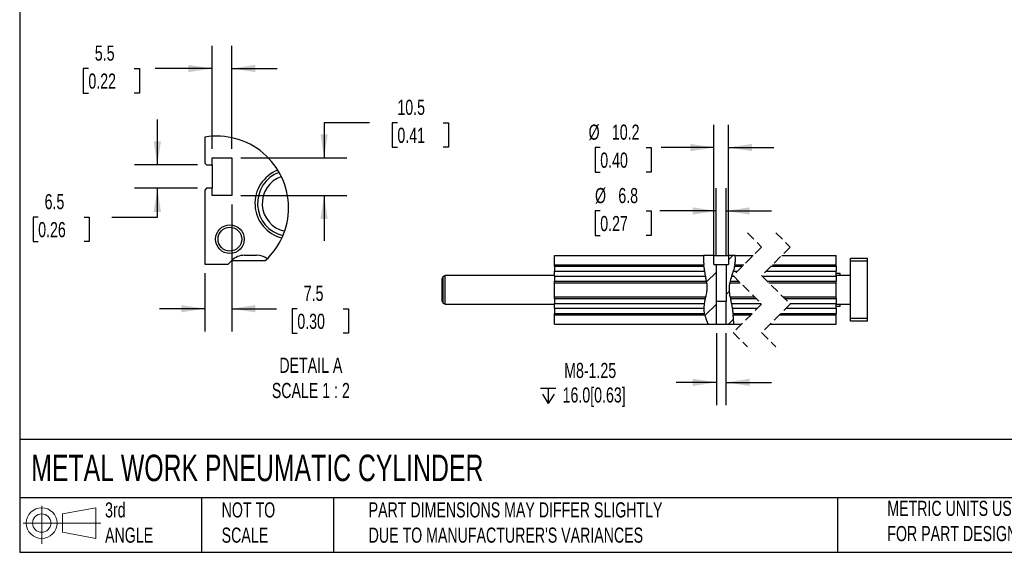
# Model space of a CAD drawing. Header units: millimetres. Extents: x 32 to 1365, y 32 to 1048.
# Tile 1 of 5: x 32 to 720, y 32 to 404. Entities that reach past the tile are written whole.
import ezdxf

# ---------------------------------------------------------------- set-up
doc = ezdxf.new("R2010")
doc.units = ezdxf.units.MM
doc.header["$LTSCALE"] = 5
doc.linetypes.add('SLD-Dashed', pattern=[1.905, 1.27, -0.635])
doc.linetypes.add('SLD-Solid', pattern=[0])
doc.layers.add('DIMENSIONS', color=140, linetype='SLD-Solid', lineweight=25)
doc.layers.add('TEXT', color=140, linetype='SLD-Solid', lineweight=25)
doc.layers.add('HATCH', color=6, linetype='SLD-Solid')
doc.layers.add('SLD-DEFPOINTS', color=7, linetype='Continuous')
doc.styles.add('SLDTEXTSTYLE0', font='TXT', dxfattribs={"width": 0.7})
doc.dimstyles.new('SLDDIMSTYLE0', dxfattribs={"dimtxt": 10.790039, "dimasz": 16.51, "dimexe": 0, "dimexo": 0.0625, "dimgap": 2.69751, "dimtad": 0, "dimtih": 1, "dimtoh": 1, "dimrnd": 1e-09, "dimzin": 12, "dimdsep": 46, "dimtxsty": 'SLDTEXTSTYLE0', "dimsah": 1, "dimcen": 0.09, "dimadec": 0, "dimazin": 3, "dimtfac": 1, "dimtmove": 0, "dimatfit": 0, "dimfxl": 0, "dimfrac": 2, "dimtolj": 1, "dimtzin": 12, "dimarcsym": 0})
doc.dimstyles.new('SLDDIMSTYLE7', dxfattribs={"dimtxt": 10.790039, "dimasz": 16.51, "dimexe": 0, "dimexo": 0.0625, "dimgap": 2.69751, "dimtad": 0, "dimtih": 1, "dimtoh": 1, "dimlfac": 0.4, "dimrnd": 1e-09, "dimzin": 12, "dimdsep": 46, "dimtxsty": 'SLDTEXTSTYLE0', "dimsah": 1, "dimcen": 0.09, "dimadec": 0, "dimazin": 3, "dimtfac": 1, "dimtmove": 0, "dimatfit": 0, "dimfxl": 0, "dimfrac": 2, "dimtolj": 1, "dimtzin": 12, "dimarcsym": 0})

# ---------------------------------------------------------------- blocks, each defined once
blk = doc.blocks.new('Block11')
at = {"color": 7, "linetype": 'SLD-Solid', "lineweight": 18}
for p, q in [((12.94, 26.55), (12.94, 0)), ((27.4, 20.84), (50.88, 25.16)), ((27.4, 7.98), (27.4, 20.84)), ((50.88, 25.16), (50.88, 3.66)), ((0, 14.41), (54.37, 14.41)), ((27.4, 7.98), (50.88, 3.66))]:
    blk.add_line(p, q, dxfattribs=at)
for radius in [10.75, 6.43]:
    blk.add_circle((12.94, 14.41), radius, dxfattribs=at)
blk = doc.blocks.new('Block12')
at = {"layer": 'SLD-DEFPOINTS'}
blk.add_blockref('Block11', (0, 0), dxfattribs=at)
blk = doc.blocks.new('_D_24')
at = {"layer": 'DIMENSIONS'}
for p, q in [((518.55, 239.4), (518.55, 286.25)), ((525.35, 239.4), (525.35, 286.25)), ((437.44, 270.38), (433.81, 270.38)), ((433.81, 270.38), (433.81, 253.23)), ((469.5, 270.38), (473.12, 270.38)), ((473.12, 270.38), (473.12, 253.23)), ((518.55, 270.38), (479.16, 270.38)), ((525.35, 270.38), (557.1, 270.38)), ((433.81, 253.23), (437.44, 253.23)), ((473.12, 253.23), (469.5, 253.23))]:
    blk.add_line(p, q, dxfattribs=at)
for points in [[(518.55, 270.38), (502.04, 272.92), (502.04, 267.84)], [(525.35, 270.38), (541.86, 267.84), (541.86, 272.92)]]:
    blk.add_solid(points, dxfattribs=at)
at = {"layer": 'DIMENSIONS', "char_height": 10.583, "attachment_point": 1, "style": 'SLDTEXTSTYLE0'}
for s, insert in [('%%c', (433.78, 286.44)), ('6.8', (450.07, 286.44)), ('0.27', (437.44, 266.87))]:
    blk.add_mtext(s, dxfattribs=dict(at, insert=insert))
blk = doc.blocks.new('_D_25')
at = {"layer": 'DIMENSIONS'}
for p, q in [((516.85, 239.4), (516.85, 330.57)), ((527.05, 239.4), (527.05, 330.57)), ((437.44, 314.7), (433.81, 314.7)), ((433.81, 314.7), (433.81, 297.55)), ((469.5, 314.7), (473.12, 314.7)), ((473.12, 314.7), (473.12, 297.55)), ((516.85, 314.7), (480.06, 314.7)), ((527.05, 314.7), (558.8, 314.7)), ((433.81, 297.55), (437.44, 297.55)), ((473.12, 297.55), (469.5, 297.55))]:
    blk.add_line(p, q, dxfattribs=at)
for points in [[(516.85, 314.7), (500.34, 317.24), (500.34, 312.16)], [(527.05, 314.7), (543.56, 312.16), (543.56, 317.24)]]:
    blk.add_solid(points, dxfattribs=at)
at = {"layer": 'DIMENSIONS', "char_height": 10.583, "attachment_point": 1, "style": 'SLDTEXTSTYLE0'}
for s, insert in [('%%c', (429.29, 330.76)), ('10.2', (445.58, 330.76)), ('0.40', (437.44, 311.19))]:
    blk.add_mtext(s, dxfattribs=dict(at, insert=insert))
blk = doc.blocks.new('SW_SYMBOL_HOLE_DEPTH')
at = {"layer": 'DIMENSIONS', "color": 0}
for p, q in [((0, 4375), (4000, 4375)), ((500, 2775), (2000, 375)), ((2000, 4375), (2000, 375)), ((3500, 2775), (2000, 375))]:
    blk.add_line(p, q, dxfattribs=at)
blk = doc.blocks.new('_D_26')
at = {"layer": 'DIMENSIONS'}
for p, q in [((518.63, 184.9), (518.63, 134.67)), ((525.28, 184.9), (525.28, 134.67)), ((518.63, 150.55), (490.5, 150.55)), ((525.28, 150.55), (557.03, 150.55))]:
    blk.add_line(p, q, dxfattribs=at)
for points in [[(518.63, 150.55), (502.12, 153.09), (502.12, 148.01)], [(525.28, 150.55), (541.79, 148.01), (541.79, 153.09)]]:
    blk.add_solid(points, dxfattribs=at)
at = {"layer": 'DIMENSIONS', "xscale": 0.002688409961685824, "yscale": 0.002688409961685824, "zscale": 0.002688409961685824}
blk.add_blockref('SW_SYMBOL_HOLE_DEPTH', (395.71, 134.83), dxfattribs=at)
at = {"layer": 'DIMENSIONS', "char_height": 10.583, "attachment_point": 1, "style": 'SLDTEXTSTYLE0'}
for s, insert in [('M8-1.25', (412.23, 164.19)), ('16.0[0.63]', (411.14, 147.04))]:
    blk.add_mtext(s, dxfattribs=dict(at, insert=insert))
blk = doc.blocks.new('SW_HATCH_0')
at = {"layer": 'HATCH', "color": 0}
for p, q in [((0, 0), (-3.14, -3.14)), ((-11.64, -11.64), (-18.49, -18.49)), ((-2.43, -24.88), (-4.84, -27.29)), ((-11.56, -34.01), (-19.59, -42.04)), ((0.39, -44.51), (-3.1, -48))]:
    blk.add_line(p, q, dxfattribs=at)
blk = doc.blocks.new('_D_32')
at = {"layer": 'DIMENSIONS'}
for p, q in [((127.94, 302.53), (127.94, 334.28)), ((156.04, 302.53), (112.07, 302.53)), ((156.04, 286.28), (112.07, 286.28)), ((127.94, 266.15), (127.94, 286.28)), ((44.68, 266.15), (41.06, 266.15)), ((41.06, 266.15), (41.06, 249)), ((76.75, 266.15), (80.37, 266.15)), ((80.37, 266.15), (80.37, 249)), ((96.19, 266.15), (127.94, 266.15)), ((41.06, 249), (44.68, 249)), ((80.37, 249), (76.75, 249))]:
    blk.add_line(p, q, dxfattribs=at)
for points in [[(127.94, 302.53), (130.48, 319.04), (125.4, 319.04)], [(127.94, 286.28), (125.4, 269.77), (130.48, 269.77)]]:
    blk.add_solid(points, dxfattribs=at)
at = {"layer": 'DIMENSIONS', "char_height": 10.583, "attachment_point": 1, "style": 'SLDTEXTSTYLE0'}
for s, insert in [('6.5', (49.17, 282.21)), ('0.26', (44.68, 262.64))]:
    blk.add_mtext(s, dxfattribs=dict(at, insert=insert))
blk = doc.blocks.new('_D_33')
at = {"layer": 'DIMENSIONS'}
for p, q in [((166.14, 313.88), (166.14, 385.86)), ((179.89, 313.88), (179.89, 385.86)), ((79.76, 369.98), (76.13, 369.98)), ((76.13, 369.98), (76.13, 352.83)), ((111.82, 369.98), (115.44, 369.98)), ((115.44, 369.98), (115.44, 352.83)), ((166.14, 369.98), (126.44, 369.98)), ((179.89, 369.98), (211.64, 369.98)), ((76.13, 352.83), (79.76, 352.83)), ((115.44, 352.83), (111.82, 352.83))]:
    blk.add_line(p, q, dxfattribs=at)
for points in [[(166.14, 369.98), (149.63, 372.52), (149.63, 367.44)], [(179.89, 369.98), (196.4, 367.44), (196.4, 372.52)]]:
    blk.add_solid(points, dxfattribs=at)
at = {"layer": 'DIMENSIONS', "char_height": 10.583, "attachment_point": 1, "style": 'SLDTEXTSTYLE0'}
for s, insert in [('5.5', (84.25, 386.04)), ('0.22', (79.76, 366.48))]:
    blk.add_mtext(s, dxfattribs=dict(at, insert=insert))
blk = doc.blocks.new('_D_34')
at = {"layer": 'DIMENSIONS'}
for p, q in [((276.24, 332.1), (244.49, 332.1)), ((244.49, 332.1), (244.49, 307.53)), ((295.68, 332.1), (292.06, 332.1)), ((292.06, 332.1), (292.06, 314.95)), ((327.75, 332.1), (331.37, 332.1)), ((331.37, 332.1), (331.37, 314.95)), ((292.06, 314.95), (295.68, 314.95)), ((331.37, 314.95), (327.75, 314.95)), ((186.24, 307.53), (260.36, 307.53)), ((186.24, 281.28), (260.36, 281.28)), ((244.49, 281.28), (244.49, 249.53))]:
    blk.add_line(p, q, dxfattribs=at)
for points in [[(244.49, 307.53), (247.03, 324.04), (241.95, 324.04)], [(244.49, 281.28), (241.95, 264.77), (247.03, 264.77)]]:
    blk.add_solid(points, dxfattribs=at)
at = {"layer": 'DIMENSIONS', "char_height": 10.583, "attachment_point": 1, "style": 'SLDTEXTSTYLE0'}
for s, insert in [('10.5', (295.68, 348.16)), ('0.41', (295.68, 328.59))]:
    blk.add_mtext(s, dxfattribs=dict(at, insert=insert))
blk = doc.blocks.new('_D_35')
at = {"layer": 'DIMENSIONS'}
for p, q in [((179.89, 274.93), (179.89, 186.16)), ((161.14, 226.8), (161.14, 186.16)), ((161.14, 202.04), (129.39, 202.04)), ((179.89, 202.04), (211.14, 202.04)), ((225.76, 202.04), (222.14, 202.04)), ((222.14, 202.04), (222.14, 184.89)), ((257.82, 202.04), (261.45, 202.04)), ((261.45, 202.04), (261.45, 184.89)), ((222.14, 184.89), (225.76, 184.89)), ((261.45, 184.89), (257.82, 184.89))]:
    blk.add_line(p, q, dxfattribs=at)
for points in [[(161.14, 202.04), (144.63, 204.58), (144.63, 199.5)], [(179.89, 202.04), (196.4, 199.5), (196.4, 204.58)]]:
    blk.add_solid(points, dxfattribs=at)
at = {"layer": 'DIMENSIONS', "char_height": 10.583, "attachment_point": 1, "style": 'SLDTEXTSTYLE0'}
for s, insert in [('7.5', (230.25, 218.1)), ('0.30', (225.76, 198.53))]:
    blk.add_mtext(s, dxfattribs=dict(at, insert=insert))

msp = doc.modelspace()

# ---------------------------------------------------------------- linework, layer by layer
for p, q in [((161.14, 321.958), (161.14, 303.776)), ((161.14, 303.776), (162.39, 302.526)), ((166.14, 307.526), (179.89, 307.526)), ((166.14, 302.526), (166.14, 307.526)), ((179.89, 307.526), (179.89, 281.276)), ((162.39, 302.526), (166.14, 302.526)), ((166.14, 302.526), (166.14, 286.276)), ((162.39, 286.276), (161.14, 285.026)), ((161.14, 285.026), (161.14, 233.151)), ((166.14, 286.276), (162.39, 286.276)), ((166.14, 281.276), (166.14, 286.276)), ((179.89, 281.276), (166.14, 281.276)), ((177.39, 233.151), (179.979, 235.74)), ((179.89, 235.651), (203.4, 235.651)), ((188.817, 239.401), (197.212, 239.401)), ((405.454, 232.75), (405.454, 239.25)), ((405.454, 239.25), (509.658, 239.25)), ((516.854, 239.25), (509.658, 239.25)), ((516.854, 233.05), (516.854, 239.25)), ((516.854, 239.25), (527.054, 239.25)), ((527.054, 239.25), (527.054, 233.05)), ((531.755, 239.25), (527.054, 239.25)), ((531.755, 239.25), (544.286, 239.25)), ((564.286, 239.25), (602.188, 239.25)), ((602.188, 232.75), (602.188, 239.25)), ((624.188, 237.25), (612.188, 237.25)), ((612.188, 235.25), (612.188, 237.25)), ((624.188, 235.25), (612.188, 235.25)), ((612.188, 195.25), (612.188, 235.25)), ((624.188, 235.25), (624.188, 237.25)), ((624.188, 195.25), (624.188, 235.25)), ((161.14, 233.151), (177.39, 233.151)), ((405.454, 232.75), (509.78, 232.75)), ((405.454, 231.714), (405.454, 232.75)), ((405.454, 231.714), (509.901, 231.714)), ((405.454, 231.714), (405.454, 228.179)), ((405.454, 228.179), (510.441, 228.179)), ((405.454, 224.821), (405.454, 228.179)), ((509.901, 231.714), (509.78, 232.75)), ((511.049, 224.821), (510.441, 228.179)), ((516.854, 233.05), (518.554, 233.05)), ((518.554, 207.25), (518.554, 233.05)), ((518.554, 233.05), (525.354, 233.05)), ((525.354, 233.05), (525.354, 207.25)), ((525.354, 233.05), (527.054, 233.05)), ((530.284, 228.179), (529.208, 224.821)), ((530.284, 228.179), (533.215, 228.179)), ((531.491, 232.75), (531.27, 231.714)), ((531.27, 231.714), (536.75, 231.714)), ((531.491, 232.75), (537.786, 232.75)), ((553.215, 228.179), (602.188, 228.179)), ((556.75, 231.714), (602.188, 231.714)), ((557.786, 232.75), (602.188, 232.75)), ((602.188, 231.714), (602.188, 232.75)), ((602.188, 231.714), (602.188, 228.179)), ((602.188, 224.821), (602.188, 228.179)), ((326.954, 207.27), (326.954, 223.229)), ((328.955, 225.25), (327.705, 224.528)), ((327.705, 205.971), (327.705, 224.528)), ((405.454, 225.25), (328.955, 225.25)), ((328.955, 205.25), (328.955, 225.25)), ((405.454, 224.821), (511.049, 224.821)), ((405.454, 224.821), (405.454, 221.285)), ((405.454, 220.25), (405.454, 221.285)), ((405.454, 221.285), (511.631, 221.285)), ((405.454, 210.25), (405.454, 220.25)), ((405.454, 220.25), (511.762, 220.25)), ((511.762, 220.25), (511.631, 221.285)), ((528.228, 221.285), (528.022, 220.25)), ((528.022, 220.25), (535.192, 220.25)), ((528.228, 221.285), (534.15, 221.285)), ((529.208, 224.821), (530.592, 224.821)), ((550.592, 224.821), (602.188, 224.821)), ((554.15, 221.285), (602.188, 221.285)), ((555.192, 220.25), (602.188, 220.25)), ((605.188, 226.75), (602.188, 226.75)), ((612.188, 225.25), (602.188, 225.25)), ((602.188, 224.821), (602.188, 221.285)), ((602.188, 220.25), (602.188, 221.285)), ((602.188, 210.25), (602.188, 220.25)), ((605.188, 225.25), (605.188, 226.75)), ((405.454, 210.25), (511.125, 210.25)), ((405.454, 209.214), (405.454, 210.25)), ((405.454, 209.214), (510.916, 209.214)), ((405.454, 209.214), (405.454, 205.679)), ((510.916, 209.214), (511.125, 210.25)), ((518.554, 207.25), (518.631, 207.25)), ((518.631, 191.25), (518.631, 207.25)), ((518.631, 207.25), (525.278, 207.25)), ((525.278, 207.25), (525.278, 191.25)), ((525.278, 207.25), (525.354, 207.25)), ((528.255, 210.25), (545.255, 210.25)), ((528.255, 210.25), (528.421, 209.214)), ((528.421, 209.214), (546.297, 209.214)), ((565.255, 210.25), (602.188, 210.25)), ((566.297, 209.214), (602.188, 209.214)), ((602.188, 209.214), (602.188, 210.25)), ((602.188, 209.214), (602.188, 205.679)), ((327.705, 205.971), (328.955, 205.25)), ((328.955, 205.25), (405.454, 205.25)), ((405.454, 205.679), (510.298, 205.679)), ((405.454, 202.321), (405.454, 205.679)), ((405.454, 202.321), (510.064, 202.321)), ((405.454, 202.321), (405.454, 198.785)), ((510.064, 202.321), (510.298, 205.679)), ((529.037, 205.679), (549.854, 205.679)), ((529.037, 205.679), (529.615, 202.321)), ((529.615, 202.321), (547.232, 202.321)), ((567.232, 202.321), (602.188, 202.321)), ((569.854, 205.679), (602.188, 205.679)), ((602.188, 202.321), (602.188, 205.679)), ((602.188, 205.25), (612.188, 205.25)), ((602.188, 203.75), (605.188, 203.75)), ((602.188, 202.321), (602.188, 198.785)), ((605.188, 203.75), (605.188, 205.25)), ((405.454, 197.75), (405.454, 198.785)), ((405.454, 198.785), (510.317, 198.785)), ((405.454, 191.25), (405.454, 197.75)), ((405.454, 197.75), (510.491, 197.75)), ((510.491, 197.75), (510.317, 198.785)), ((530.147, 198.785), (543.696, 198.785)), ((530.147, 198.785), (530.28, 197.75)), ((530.28, 197.75), (542.661, 197.75)), ((562.661, 197.75), (602.188, 197.75)), ((563.696, 198.785), (602.188, 198.785)), ((602.188, 197.75), (602.188, 198.785)), ((602.188, 191.25), (602.188, 197.75)), ((624.188, 195.25), (612.188, 195.25)), ((612.188, 193.25), (612.188, 195.25)), ((624.188, 193.25), (612.188, 193.25)), ((624.188, 193.25), (624.188, 195.25)), ((405.454, 191.25), (512.811, 191.25)), ((512.811, 191.25), (518.631, 191.25)), ((518.631, 191.25), (525.278, 191.25)), ((525.278, 191.25), (530.738, 191.25)), ((530.738, 191.25), (536.161, 191.25)), ((556.161, 191.25), (602.188, 191.25))]:
    msp.add_line(p, q)
at = {"color": 7, "linetype": 'SLD-Dashed', "lineweight": 18}
for p, q in [((540.223, 255.125), (550.223, 245.187)), ((560.223, 255.125), (570.223, 245.187)), ((550.223, 245.187), (530.223, 225.187)), ((570.223, 245.187), (550.223, 225.187)), ((530.223, 225.187), (550.223, 205.312)), ((550.223, 225.187), (570.223, 205.312)), ((550.223, 205.312), (530.223, 185.312)), ((570.223, 205.312), (550.223, 185.312)), ((530.223, 185.312), (540.223, 175.375)), ((550.223, 185.312), (560.223, 175.375))]:
    msp.add_line(p, q, dxfattribs=at)
for radius in [10, 8.309]:
    msp.add_circle((178.64, 250.651), radius)
for centre, radius, start, end in [((221.009, 275.667), 24.871, 110.801207, 256.052975), ((221.04, 275.646), 23.096, 110.074574, 256.729781), ((221.027, 275.648), 19.836, 108.774107, 258.036218), ((188.817, 226.901), 12.5, 89.999957, 135.000077), ((197.248, 227.083), 12.318, 52.755896, 90.16832), ((328.454, 223.229), 1.5, 119.998944, 180.000725), ((328.454, 207.27), 1.5, 179.999275, 240.001056)]:
    msp.add_arc(centre, radius, start, end)
for points, knots in [([(509.658, 239.25), (509.596, 238.181), (509.471, 236.011), (509.676, 233.847), (509.78, 232.75)], [0, 0, 0, 0, 0.49272, 1, 1, 1, 1]), ([(531.491, 232.75), (531.516, 232.877), (531.729, 234), (532.014, 236.173), (531.842, 238.218), (531.755, 239.25)], [0, 0, 0, 0, 0.0595237, 0.525552, 1, 1, 1, 1]), ([(510.441, 228.179), (510.347, 228.733), (510.17, 229.78), (509.999, 230.96), (509.918, 231.584), (509.901, 231.714)], [0, 0, 0, 0, 0.4716391, 0.8903069, 1, 1, 1, 1]), ([(531.27, 231.714), (531.157, 231.254), (530.912, 230.257), (530.565, 229.083), (530.343, 228.367), (530.284, 228.179)], [0, 0, 0, 0, 0.3870535, 0.8389349, 1, 1, 1, 1]), ([(511.631, 221.285), (511.564, 221.743), (511.418, 222.739), (511.212, 223.915), (511.082, 224.635), (511.049, 224.821)], [0, 0, 0, 0, 0.38741387, 0.8423538, 1, 1, 1, 1]), ([(511.762, 220.25), (511.858, 219.204), (512.051, 217.111), (511.823, 213.748), (511.371, 211.484), (511.125, 210.25)], [0, 0, 0, 0, 0.3125079, 0.6252977, 1, 1, 1, 1]), ([(528.255, 210.25), (528.039, 211.802), (527.62, 214.828), (527.692, 218.201), (527.975, 219.959), (528.022, 220.25)], [0, 0, 0, 0, 0.4680146, 0.9121403, 1, 1, 1, 1]), ([(529.208, 224.821), (529.034, 224.259), (528.707, 223.199), (528.394, 222.016), (528.253, 221.396), (528.228, 221.285)], [0, 0, 0, 0, 0.48032991, 0.90698651, 1, 1, 1, 1]), ([(510.298, 205.679), (510.381, 206.236), (510.538, 207.289), (510.766, 208.464), (510.89, 209.085), (510.916, 209.214)], [0, 0, 0, 0, 0.47117614, 0.8896789, 1, 1, 1, 1]), ([(528.421, 209.214), (528.498, 208.754), (528.667, 207.754), (528.877, 206.577), (529.005, 205.858), (529.037, 205.679)], [0, 0, 0, 0, 0.3899632, 0.847565, 1, 1, 1, 1]), ([(510.317, 198.785), (510.258, 199.24), (510.131, 200.229), (510.069, 201.411), (510.065, 202.135), (510.064, 202.321)], [0, 0, 0, 0, 0.3874469, 0.8432779, 1, 1, 1, 1]), ([(529.615, 202.321), (529.705, 201.766), (529.873, 200.718), (530.045, 199.538), (530.129, 198.914), (530.147, 198.785)], [0, 0, 0, 0, 0.4718394, 0.8905842, 1, 1, 1, 1]), ([(510.491, 197.75), (510.749, 196.621), (511.266, 194.362), (512.295, 192.287), (512.811, 191.25)], [0, 0, 0, 0, 0.4999442, 1, 1, 1, 1]), ([(530.738, 191.25), (530.71, 192.316), (530.655, 194.489), (530.406, 196.649), (530.28, 197.75)], [0, 0, 0, 0, 0.4906009, 1, 1, 1, 1])]:
    msp.add_open_spline(points, degree=3, knots=knots)
at = {"layer": 'SLD-DEFPOINTS'}
for start, end in [(359.999992, 99.689558), (312.487352, 359.999998)]:
    msp.add_arc((169.57, 272.586), 50.086, start, end, dxfattribs=at)
at = {"layer": 'TEXT'}
for p, q in [((31.75, 1047.75), (31.75, 31.75)), ((1365.25, 110.631), (31.75, 110.631)), ((1365.25, 69.85), (31.75, 69.85)), ((158.75, 69.85), (158.75, 31.75)), ((251.058, 69.85), (251.058, 31.75)), ((603.232, 69.85), (603.232, 31.75)), ((31.75, 31.75), (1365.25, 31.75))]:
    msp.add_line(p, q, dxfattribs=at)

# ---------------------------------------------------------------- block references
at = {"layer": 'HATCH'}
msp.add_blockref('SW_HATCH_0', (530.195, 239.25), dxfattribs=at)
at = {"layer": 'SLD-DEFPOINTS'}
msp.add_blockref('Block12', (34.19, 37.769), dxfattribs=at)

# ---------------------------------------------------------------- texts
at = {"layer": 'TEXT', "style": 'SLDTEXTSTYLE0'}
for s, insert, char_height, attachment_point in [('DETAIL A^JSCALE 1 : 2', (235.209, 167.803), 10.58333, 2), ('METAL WORK PNEUMATIC CYLINDER', (39.829, 100.032), 18.52083, 1), ('3rd^JANGLE', (91.411, 66.688), 10.5833, 1), ('NOT TO^JSCALE', (172.876, 66.688), 10.58333, 1), ("PART DIMENSIONS MAY DIFFER SLIGHTLY ^JDUE TO MANUFACTURER'S VARIANCES", (275.596, 66.704), 10.58333, 1), ('METRIC UNITS USED ^JFOR PART DESIGN', (638.022, 67.779), 10.58333, 1)]:
    msp.add_mtext(s, dxfattribs=dict(at, insert=insert, char_height=char_height, attachment_point=attachment_point))

# ---------------------------------------------------------------- dimensions: what is measured, and where the dimension line sits
at = {"layer": 'DIMENSIONS'}
for base, p1, p2, picture, middle in [((179.89, 369.982), (166.14, 307.526), (179.89, 307.526), '_D_33', (95.789, 369.982)), ((161.14, 202.038), (179.89, 281.276), (161.14, 233.151), '_D_35', (241.793, 202.038))]:
    dim = msp.add_linear_dim(base=base, p1=p1, p2=p2, dimstyle='SLDDIMSTYLE7', dxfattribs=at)
    dim.commit()
    dim.dimension.update_dxf_attribs({"geometry": picture, "text_midpoint": middle, "dimtype": 160})
for base, p1, p2, picture, middle in [((244.485, 281.276), (179.89, 307.526), (179.89, 281.276), '_D_34', (244.485, 332.101)), ((127.943, 286.276), (162.39, 302.526), (162.39, 286.276), '_D_32', (127.943, 266.148))]:
    dim = msp.add_linear_dim(base=base, p1=p1, p2=p2, angle=90, dimstyle='SLDDIMSTYLE7', dxfattribs=at)
    dim.commit()
    dim.dimension.update_dxf_attribs({"geometry": picture, "text_midpoint": middle, "dimtype": 160})
for base, p1, p2, text, picture, middle in [((527.054, 314.698), (516.854, 233.05), (527.054, 233.05), '%%c<>', '_D_25', (453.468, 314.698)), ((525.354, 270.378), (518.554, 233.05), (525.354, 233.05), '%%c<>', '_D_24', (453.468, 270.378)), ((525.278, 150.548), (518.631, 191.25), (525.278, 191.25), 'M8-1.25\\P{\\fGDT;x}16.0[0.63]', '_D_26', (441.898, 150.548))]:
    dim = msp.add_linear_dim(base=base, p1=p1, p2=p2, text=text, dimstyle='SLDDIMSTYLE0', dxfattribs=at)
    dim.commit()
    dim.dimension.update_dxf_attribs({"geometry": picture, "text_midpoint": middle, "dimtype": 160})

doc.saveas('drawing.dxf')
